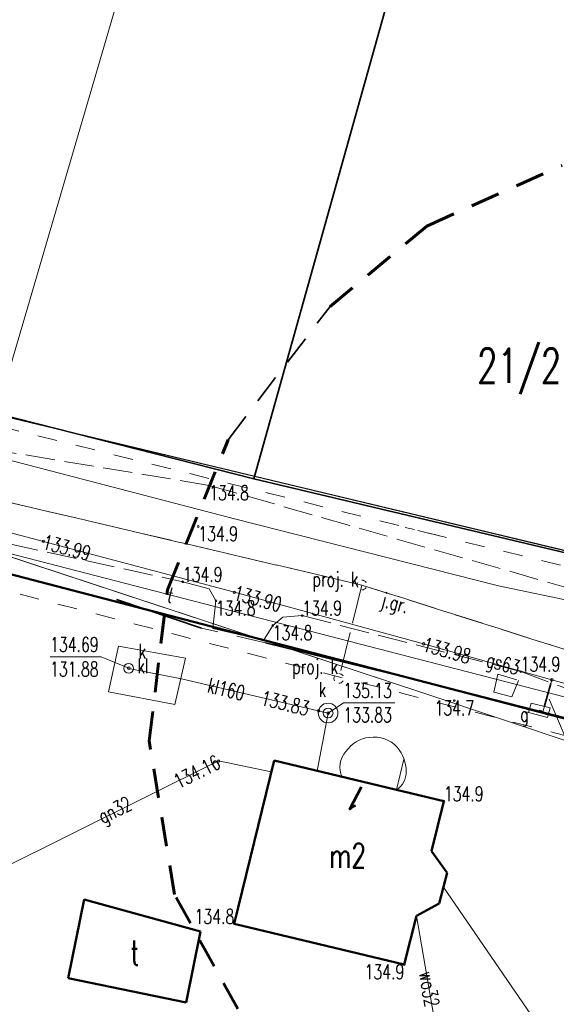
# Model space of a CAD drawing. Header units: metres. Extents: x 7471162 to 7473271, y 5962027 to 5964034.
# Tile 34 of 75: x 7471876 to 7471903, y 5963779 to 5963829. Entities that reach past the tile are written whole.
import ezdxf
from ezdxf.enums import TextEntityAlignment as Align

# ---------------------------------------------------------------- set-up
doc = ezdxf.new("R2010")
doc.units = ezdxf.units.M
doc.header["$MEASUREMENT"] = 0
for name, pattern in [('2_1', [0]), ('2_KTCR02', [1.5, 1, -0.5]), ('2_KTJZ01', [2, 1.5, -0.5]), ('2_KTOK02', [2.5, 1.5, -1]), ('2_KTOK05_01', [7.5, 7.5]), ('3_1', [0]), ('3_EGBB01', [0]), ('3_EGBS10', [0]), ('3_EGBS10G', [0]), ('4', [2.5, 1.5, -1]), ('4_1', [0]), ('4_SUBP02_05', [0]), ('4_SUOP03_04', [0]), ('4_SUOP03_14', [0]), ('4_SUPB_P_01', [2.5, 2, -0.5]), ('4_SUPE03', [2, 1, -1]), ('4_SUPE04', [2, 1, -1]), ('4_SUPE_01', [0]), ('4_SUPG_01', [0]), ('4_SUPK_01', [0]), ('4_SUPK_P_01', [2.5, 2, -0.5]), ('4_SUPT_01', [0]), ('4_SUPW_01', [0]), ('4_SUSM05', [1.25, 0.5, -0.75]), ('4_SUUS07_01', [0]), ('GDE', [0]), ('GUK', [2, 1.5, -0.5])]:
    doc.linetypes.add(name, pattern=pattern)
doc.layers.get('0').update_dxf_attribs({"color": 250, "linetype": 'CONTINUOUS', "lineweight": 100})
doc.layers.add('01_granica pasa', color=3, linetype='CONTINUOUS')
for name, color, linetype, lineweight in [('Dzialki', 7, 'GDE', 18), ('EADTD_T_0_a', 214, 'CONTINUOUS', 25), ('EGBB_E_T_0', 7, 'CONTINUOUS', 25), ('EGBB_L_0', 34, '3_EGBB01', 50), ('EGBE_L_3', 7, '3_EGBS10', 18), ('Kontury', 90, 'GUK', 18), ('KTCR_L_1', 7, '2_KTCR02', 18), ('KTJZ_E_T_0', 7, 'CONTINUOUS', 15), ('KTJZ_L_0', 7, '2_KTJZ01', 18), ('KTOK_L_1', 7, '2_1', 18), ('KTOK_L_4', 7, '2_KTOK05_01', 35), ('LINIE_L_1', 90, '4', 35), ('Numery_dzialek', 7, 'CONTINUOUS', 18), ('RTPW_T_0', 7, 'CONTINUOUS', 15), ('SUBK_L_0', 34, '4_SUBP02_05', 18), ('SUOG_L_0', 52, '4_SUOP03_14', 35), ('SUPE_L_2', 1, '4_SUPE_01', 18), ('SUPE_L_3', 1, '4_SUPE_01', 18), ('SUPG_E_T_2', 7, 'CONTINUOUS', 15), ('SUPG_E_T_3', 7, 'CONTINUOUS', 15), ('SUPG_L_2', 52, '4_SUPG_01', 18), ('SUPG_L_3', 52, '4_SUPG_01', 18), ('SUPK_E_T_1', 34, 'CONTINUOUS', 15), ('SUPK_L_1', 34, '4_SUPK_01', 18), ('SUPP_L_4', 34, '4_SUPK_P_01', 18), ('SUPS_E_T_4', 34, 'CONTINUOUS', 18), ('SUPS_T_4', 34, 'CONTINUOUS', 18), ('SUPT_E_T_0', 30, 'CONTINUOUS', 15), ('SUPT_L_0', 30, '4_SUPT_01', 18), ('SUPW_E_T_0', 5, 'CONTINUOUS', 15), ('SUPW_L_0', 5, '4_SUPW_01', 18), ('SUSM_L_4', 7, '4_SUSM05', 18), ('SUTG_T_0', 52, 'CONTINUOUS', 18), ('SUTK_T_0', 34, 'CONTINUOUS', 18), ('SUUG_E_T_1', 7, 'CONTINUOUS', 15), ('SUUG_T_1', 7, 'CONTINUOUS', 18), ('SUUK_E_T_1', 7, 'CONTINUOUS', 15), ('SUUK_E_T_3', 7, 'CONTINUOUS', 15), ('SUUK_L_1', 7, '4_1', 18), ('SUUK_T_4', 7, 'CONTINUOUS', 18)]:
    doc.layers.add(name, color=color, linetype=linetype, lineweight=lineweight)
doc.styles.get("Standard").update_dxf_attribs({"font": 'Simplex.SHX', "width": 0.75})

# ---------------------------------------------------------------- blocks, each defined once
blk = doc.blocks.new('2_RTPW01')
at = {"linetype": 'Continuous'}
blk.add_circle((0, 0), 0.045, dxfattribs=at)
blk = doc.blocks.new('4_SUUS_P_05')
at = {"linetype": 'Continuous'}
for start, end in [(149.4064, 210.4809), (30.0857, 90.1805), (269.3333, 330.3412)]:
    blk.add_arc((0, 0), 0.25, start, end, dxfattribs=at)
blk = doc.blocks.new('4_SUPS01_05')
at = {"linetype": 'Continuous'}
blk.add_circle((0, 0), 0.0625, dxfattribs=at)
blk = doc.blocks.new('4_SUPS01_04')
at = {"linetype": 'Continuous'}
blk.add_circle((0, 0), 0.0625, dxfattribs=at)
blk = doc.blocks.new('4_SUUS20_01')
at = {"linetype": 'Continuous'}
for p, q in [((0.5, 0.25), (-0.5, 0.25)), ((-0.5, 0.25), (-0.5, -0.25)), ((0.5, -0.25), (0.5, 0.25)), ((-0.5, -0.25), (0.5, -0.25))]:
    blk.add_line(p, q, dxfattribs=at)
blk = doc.blocks.new('4_SUUS22_01')
at = {"linetype": 'Continuous'}
blk.add_circle((0, 0), 0.25, dxfattribs=at)

msp = doc.modelspace()

# ---------------------------------------------------------------- linework, layer by layer
at = {"layer": '01_granica pasa', "lineweight": 50}
msp.add_lwpolyline([(7471914.051, 5963790.984), (7471866.841, 5963803.264)], dxfattribs=at)
at = {"layer": 'Dzialki'}
for p, q in [((7471891.46, 5963867.375), (7471874.44, 5963809.265)), ((7471874.44, 5963809.265), (7471913.85, 5963799.825)), ((7471914.05, 5963790.985), (7471866.84, 5963803.265))]:
    msp.add_line(p, q, dxfattribs=at)
at = {"layer": 'EGBB_L_0', "linetype": '3_EGBB01'}
for p, q in [((7471886.597, 5963783.255), (7471888.627, 5963791.584)), ((7471888.627, 5963791.584), (7471897.296, 5963789.514)), ((7471897.296, 5963789.514), (7471896.666, 5963786.954)), ((7471896.666, 5963786.954), (7471897.466, 5963785.855)), ((7471897.466, 5963785.855), (7471897.056, 5963784.295)), ((7471878.937, 5963784.495), (7471878.107, 5963780.475)), ((7471884.877, 5963782.865), (7471878.937, 5963784.495)), ((7471897.056, 5963784.295), (7471895.906, 5963783.655)), ((7471895.906, 5963783.655), (7471895.276, 5963781.175)), ((7471884.147, 5963779.235), (7471884.877, 5963782.865)), ((7471895.276, 5963781.175), (7471886.597, 5963783.255)), ((7471878.107, 5963780.475), (7471884.147, 5963779.235))]:
    msp.add_line(p, q, dxfattribs=at)
at = {"layer": 'EGBE_L_3', "linetype": '3_1'}
msp.add_line((7471894.883, 5963790.09), (7471895.258, 5963791.663), dxfattribs=at)
at = {"layer": 'EGBE_L_3', "linetype": '3_EGBS10'}
msp.add_line((7471892.11, 5963790.752), (7471894.446, 5963790.195), dxfattribs=at)
at = {"layer": 'EGBE_L_3', "linetype": '3_EGBS10G'}
msp.add_line((7471894.446, 5963790.195), (7471894.883, 5963790.09), dxfattribs=at)
at = {"layer": 'EGBE_L_3', "linetype": '3_EGBS10'}
for centre, radius, start, end in [((7471893.618, 5963791.201), 1.568, 94.4578, 147.4687), ((7471893.732, 5963791.168), 1.613, 42.7839, 98.4199), ((7471893.13, 5963791.265), 1.141, 136.9264, 206.6908), ((7471893.384, 5963790.99), 1.993, 0.9719, 39.7339), ((7471894.268, 5963791.012), 1.108, 303.6732, 0.6155)]:
    msp.add_arc(centre, radius, start, end, dxfattribs=at)
at = {"layer": 'Kontury', "linetype": 'ByBlock', "lineweight": 30}
for p, q in [((7471874.44, 5963809.265), (7471913.85, 5963799.825)), ((7471914.05, 5963790.985), (7471866.84, 5963803.265))]:
    msp.add_line(p, q, dxfattribs=at)
at = {"layer": 'KTCR_L_1', "linetype": '2_KTCR02'}
for p, q in [((7471899.85, 5963795.075), (7471900.06, 5963795.995)), ((7471900.06, 5963795.995), (7471901.11, 5963795.675)), ((7471901.11, 5963795.675), (7471900.76, 5963794.845)), ((7471900.76, 5963794.845), (7471899.85, 5963795.075))]:
    msp.add_line(p, q, dxfattribs=at)
at = {"layer": 'KTJZ_L_0', "linetype": '2_KTJZ01'}
for p, q in [((7471885.32, 5963805.635), (7471862.746, 5963809.373)), ((7471861.416, 5963805.63), (7471883.97, 5963800.715)), ((7471907.87, 5963799.185), (7471885.32, 5963805.635)), ((7471883.97, 5963800.715), (7471885.31, 5963800.345)), ((7471885.31, 5963800.345), (7471885.66, 5963799.745)), ((7471885.66, 5963799.745), (7471885.5, 5963798.325)), ((7471888.56, 5963798.485), (7471889.07, 5963798.905)), ((7471889.07, 5963798.905), (7471890.07, 5963798.985)), ((7471890.07, 5963798.985), (7471901.22, 5963796.125)), ((7471888.09, 5963797.715), (7471888.56, 5963798.485)), ((7471885.5, 5963798.325), (7471888.09, 5963797.715)), ((7471901.22, 5963796.125), (7471906.8, 5963794.055))]:
    msp.add_line(p, q, dxfattribs=at)
at = {"layer": 'KTOK_L_1', "linetype": '2_KTOK02'}
msp.add_line((7471888.187, 5963797.603), (7471884.927, 5963798.343), dxfattribs=at)
at = {"layer": 'KTOK_L_4', "linetype": '2_KTOK05_01'}
for p, q in [((7471887.597, 5963805.973), (7471896.276, 5963837)), ((7471857.972, 5963813.497), (7471887.597, 5963805.973)), ((7471887.597, 5963805.973), (7471908.145, 5963801.081)), ((7471880.577, 5963799.813), (7471884.927, 5963798.343)), ((7471888.187, 5963797.603), (7471897.596, 5963795.284)), ((7471897.596, 5963795.284), (7471909.125, 5963792.324))]:
    msp.add_line(p, q, dxfattribs=at)
at = {"layer": 'LINIE_L_1', "linetype": '4', "lineweight": 60}
for p, q in [((7471896.435, 5963818.877), (7471903.333, 5963821.971)), ((7471891.483, 5963814.772), (7471896.435, 5963818.877)), ((7471883.18, 5963800.3), (7471886.278, 5963807.959)), ((7471882.249, 5963792.598), (7471883.18, 5963800.3)), ((7471883.544, 5963784.754), (7471882.249, 5963792.598)), ((7471889.194, 5963774.53), (7471883.544, 5963784.754))]:
    msp.add_line(p, q, dxfattribs=at)
at = {"layer": 'LINIE_L_1', "linetype": '4'}
msp.add_line((7471886.278, 5963807.959), (7471891.483, 5963814.772), dxfattribs=at)
at = {"layer": 'SUBK_L_0', "linetype": '4_SUBP02_05'}
msp.add_circle((7471891.386, 5963794.014), 0.5, dxfattribs=at)
at = {"layer": 'SUOG_L_0', "linetype": '4_SUOP03_04'}
msp.add_line((7471902.43, 5963794.385), (7471902.76, 5963795.525), dxfattribs=at)
at = {"layer": 'SUOG_L_0', "linetype": '4_1'}
msp.add_line((7471902.43, 5963794.385), (7471902.76, 5963795.525), dxfattribs=at)
at = {"layer": 'SUPE_L_2', "linetype": '4_SUPE03'}
msp.add_line((7471869.848, 5963801.583), (7471909.235, 5963791.374), dxfattribs=at)
at = {"layer": 'SUPE_L_3', "linetype": '4_SUPE04'}
for p, q in [((7471853.272, 5963813.965), (7471896.451, 5963803.218)), ((7471896.451, 5963803.218), (7471919.807, 5963797.512))]:
    msp.add_line(p, q, dxfattribs=at)
at = {"layer": 'SUPE_L_3', "linetype": '4_SUPE_01'}
msp.add_line((7471897.272, 5963785.119), (7471908.835, 5963768.326), dxfattribs=at)
at = {"layer": 'SUPG_E_T_2', "linetype": 'Continuous'}
msp.add_line((7471902.675, 5963794.726), (7471903.62, 5963792.478), dxfattribs=at)
at = {"layer": 'SUPG_L_2', "linetype": '4_SUPG_01'}
for p, q in [((7471876.85, 5963802.775), (7471865.75, 5963805.685)), ((7471886.6, 5963800.175), (7471876.85, 5963802.775)), ((7471896.26, 5963797.545), (7471886.6, 5963800.175)), ((7471902.811, 5963795.707), (7471896.26, 5963797.545)), ((7471902.43, 5963794.385), (7471902.76, 5963795.525)), ((7471902.76, 5963795.525), (7471902.811, 5963795.707)), ((7471902.811, 5963795.707), (7471909.84, 5963793.735)), ((7471902.36, 5963794.105), (7471902.43, 5963794.385)), ((7471902.17, 5963794.155), (7471902.36, 5963794.105))]:
    msp.add_line(p, q, dxfattribs=at)
at = {"layer": 'SUPG_L_2', "linetype": '4_1'}
for p, q in [((7471876.85, 5963802.775), (7471865.75, 5963805.685)), ((7471886.6, 5963800.175), (7471876.85, 5963802.775)), ((7471896.26, 5963797.545), (7471886.6, 5963800.175)), ((7471902.811, 5963795.707), (7471896.26, 5963797.545)), ((7471902.76, 5963795.525), (7471902.43, 5963794.385)), ((7471902.811, 5963795.707), (7471902.76, 5963795.525)), ((7471909.84, 5963793.735), (7471902.811, 5963795.707)), ((7471902.43, 5963794.385), (7471902.36, 5963794.105)), ((7471902.36, 5963794.105), (7471902.17, 5963794.155))]:
    msp.add_line(p, q, dxfattribs=at)
at = {"layer": 'SUPG_L_3', "linetype": '4_SUPG_01'}
for p, q in [((7471885.797, 5963791.564), (7471872.208, 5963784.815)), ((7471888.486, 5963791.006), (7471885.797, 5963791.564))]:
    msp.add_line(p, q, dxfattribs=at)
at = {"layer": 'SUPG_L_3', "linetype": '4_1'}
for p, q in [((7471885.797, 5963791.564), (7471872.208, 5963784.815)), ((7471888.486, 5963791.006), (7471885.797, 5963791.564))]:
    msp.add_line(p, q, dxfattribs=at)
at = {"layer": 'SUPK_L_1', "linetype": '4_SUPK_01'}
for p, q in [((7471883.907, 5963795.754), (7471881.207, 5963796.294)), ((7471891.386, 5963794.014), (7471883.907, 5963795.754)), ((7471890.825, 5963791.059), (7471891.386, 5963794.014))]:
    msp.add_line(p, q, dxfattribs=at)
at = {"layer": 'SUPK_L_1', "linetype": '4_1'}
for p, q in [((7471881.207, 5963796.294), (7471883.907, 5963795.754)), ((7471883.907, 5963795.754), (7471891.386, 5963794.014)), ((7471891.386, 5963794.014), (7471890.825, 5963791.059))]:
    msp.add_line(p, q, dxfattribs=at)
at = {"layer": 'SUPP_L_4', "linetype": '4_SUPK_P_01'}
for p, q in [((7471860.035, 5963808.305), (7471893.111, 5963800.547)), ((7471893.111, 5963800.547), (7471891.935, 5963795.779)), ((7471893.111, 5963800.547), (7471913.563, 5963794.052))]:
    msp.add_line(p, q, dxfattribs=at)
at = {"layer": 'SUPP_L_4', "linetype": '4_SUPB_P_01'}
for p, q in [((7471893.111, 5963800.547), (7471860.035, 5963808.305)), ((7471893.111, 5963800.547), (7471891.935, 5963795.779)), ((7471913.563, 5963794.052), (7471893.111, 5963800.547))]:
    msp.add_line(p, q, dxfattribs=at)
at = {"layer": 'SUPT_L_0', "linetype": '4_SUPT_01'}
for p, q in [((7471886.612, 5963803.925), (7471871.191, 5963807.951)), ((7471900.092, 5963800.51), (7471886.612, 5963803.925)), ((7471903.965, 5963794.704), (7471874.528, 5963802.303)), ((7471909.33, 5963798.568), (7471900.092, 5963800.51))]:
    msp.add_line(p, q, dxfattribs=at)
at = {"layer": 'SUPW_L_0', "linetype": '4_SUPW_01'}
for p, q in [((7471867.296, 5963804.569), (7471896.223, 5963795.041)), ((7471896.223, 5963795.041), (7471913.402, 5963789.307)), ((7471895.906, 5963783.655), (7471897.374, 5963775.133))]:
    msp.add_line(p, q, dxfattribs=at)
at = {"layer": 'SUPW_L_0', "linetype": '4_1'}
for p, q in [((7471896.223, 5963795.041), (7471867.296, 5963804.569)), ((7471913.402, 5963789.307), (7471896.223, 5963795.041)), ((7471897.374, 5963775.133), (7471895.906, 5963783.655))]:
    msp.add_line(p, q, dxfattribs=at)
at = {"layer": 'SUSM_L_4', "linetype": '4_SUSM05'}
msp.add_line((7471895.316, 5963803.493), (7471897.586, 5963802.943), dxfattribs=at)
at = {"layer": 'SUTK_T_0', "linetype": 'Continuous'}
for p, q in [((7471877.193, 5963796.88), (7471879.798, 5963796.88)), ((7471881.212, 5963796.303), (7471879.798, 5963796.88)), ((7471891.39, 5963794.008), (7471892.167, 5963794.537)), ((7471892.167, 5963794.537), (7471894.8, 5963794.537))]:
    msp.add_line(p, q, dxfattribs=at)
at = {"layer": 'SUUK_L_1', "linetype": '4_SUUS07_01'}
for p, q in [((7471880.177, 5963795.094), (7471880.677, 5963797.423)), ((7471880.677, 5963797.423), (7471884.107, 5963796.814)), ((7471884.107, 5963796.814), (7471883.567, 5963794.444)), ((7471883.567, 5963794.444), (7471880.177, 5963795.094))]:
    msp.add_line(p, q, dxfattribs=at)

# ---------------------------------------------------------------- block references
at = {"layer": 'RTPW_T_0'}
for p in [(7471885.32, 5963805.635), (7471884.76, 5963803.535), (7471883.97, 5963800.715), (7471885.66, 5963799.745), (7471890.07, 5963798.985), (7471888.56, 5963798.485), (7471901.22, 5963796.125), (7471897.83, 5963794.644), (7471897.296, 5963789.514), (7471886.597, 5963783.255), (7471895.276, 5963781.175)]:
    msp.add_blockref('2_RTPW01', p, dxfattribs=at)
at = {"layer": 'SUPS_T_4'}
for p in [(7471893.111, 5963800.547), (7471891.935, 5963795.779)]:
    msp.add_blockref('4_SUUS_P_05', p, dxfattribs=at)
at = {"layer": 'SUTG_T_0'}
for name, p in [('4_SUPS01_04', (7471876.85, 5963802.775)), ('4_SUPS01_04', (7471886.6, 5963800.175)), ('4_SUPS01_04', (7471896.26, 5963797.545)), ('4_SUPS01_04', (7471902.811, 5963795.707)), ('4_SUPS01_05', (7471885.797, 5963791.564))]:
    msp.add_blockref(name, p, dxfattribs=at)
at = {"layer": 'SUTK_T_0'}
for p in [(7471881.212, 5963796.303), (7471890.899, 5963794.127), (7471891.39, 5963794.008)]:
    msp.add_blockref('4_SUPS01_05', p, dxfattribs=at)
at = {"layer": 'SUUG_T_1', "rotation": 345.3268548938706}
msp.add_blockref('4_SUUS20_01', (7471902.17, 5963794.155), dxfattribs=at)
at = {"layer": 'SUUK_T_4'}
for p in [(7471881.207, 5963796.294), (7471891.386, 5963794.014)]:
    msp.add_blockref('4_SUUS22_01', p, dxfattribs=at)

# ---------------------------------------------------------------- texts
at = {"layer": 'EADTD_T_0_a', "oblique": 15, "width": 0.7}
msp.add_text('1', height=1.25, rotation=167.6732, dxfattribs=at).set_placement((7471893.122, 5963790.238), align=Align.CENTER)
at = {"layer": 'EGBB_E_T_0', "width": 0.7}
for s, p in [('m2', (7471892.385, 5963786.732)), ('t', (7471881.517, 5963781.768))]:
    msp.add_text(s, height=1.25, dxfattribs=at).set_placement(p, align=Align.MIDDLE)
at = {"layer": 'KTJZ_E_T_0', "width": 0.7}
msp.add_text('j.gr.', height=0.75, rotation=344.4759, dxfattribs=at).set_placement((7471894.781, 5963799.535), align=Align.MIDDLE)
at = {"layer": 'Numery_dzialek', "width": 0.7}
msp.add_text('21/2', height=1.75, dxfattribs=at).set_placement((7471898.993, 5963812.619), align=Align.TOP_LEFT)
at = {"layer": 'RTPW_T_0', "width": 0.7}
for s, p in [('134.8', (7471885.32, 5963805.635)), ('134.9', (7471884.76, 5963803.535)), ('134.8', (7471885.66, 5963799.745)), ('134.8', (7471888.56, 5963798.485))]:
    msp.add_text(s, height=0.75, dxfattribs=at).set_placement(p, align=Align.TOP_LEFT)
for p in [(7471883.97, 5963800.715), (7471890.07, 5963798.985), (7471901.22, 5963796.125), (7471897.296, 5963789.514)]:
    msp.add_text('134.9', height=0.75, dxfattribs=at).set_placement(p)
msp.add_text('134.7', height=0.75, dxfattribs=at).set_placement((7471897.83, 5963794.644), align=Align.TOP_CENTER)
msp.add_text('134.8', height=0.75, dxfattribs=at).set_placement((7471886.597, 5963783.255), align=Align.RIGHT)
msp.add_text('134.9', height=0.75, dxfattribs=at).set_placement((7471895.276, 5963781.175), align=Align.TOP_RIGHT)
at = {"layer": 'SUPG_E_T_2', "width": 0.7}
msp.add_text('gs63', height=0.75, rotation=344.331, dxfattribs=at).set_placement((7471900.291, 5963796.415), align=Align.MIDDLE)
at = {"layer": 'SUPG_E_T_3', "width": 0.7}
msp.add_text('gn32', height=0.75, rotation=26.4126, dxfattribs=at).set_placement((7471880.551, 5963788.959), align=Align.MIDDLE)
at = {"layer": 'SUPK_E_T_1', "width": 0.7}
msp.add_text('kl160', height=0.75, rotation=346.9044, dxfattribs=at).set_placement((7471886.184, 5963795.224), align=Align.MIDDLE)
at = {"layer": 'SUPS_E_T_4', "width": 0.7}
for p in [(7471892.932, 5963800.475), (7471891.894, 5963796.014)]:
    msp.add_text('proj. k', height=0.75, dxfattribs=at).set_placement(p, align=Align.RIGHT)
at = {"layer": 'SUPT_E_T_0', "width": 0.7}
msp.add_text('t', height=0.75, rotation=345.5247, dxfattribs=at).set_placement((7471883.342, 5963800.028), align=Align.MIDDLE)
at = {"layer": 'SUPW_E_T_0', "width": 0.7}
msp.add_text('wo32', height=0.75, rotation=279.7775, dxfattribs=at).set_placement((7471896.549, 5963779.921), align=Align.MIDDLE)
at = {"layer": 'SUTG_T_0', "width": 0.7}
for s, rotation, p in [('133.99', 345.0686, (7471876.85, 5963802.775)), ('133.90', 344.77, (7471886.6, 5963800.175)), ('133.98', 344.328, (7471896.26, 5963797.545))]:
    msp.add_text(s, height=0.75, rotation=rotation, dxfattribs=at).set_placement(p, align=Align.MIDDLE_LEFT)
msp.add_text('134.16', height=0.75, rotation=26.4131, dxfattribs=at).set_placement((7471885.797, 5963791.564), align=Align.MIDDLE_RIGHT)
at = {"layer": 'SUTK_T_0', "width": 0.7}
for s, p in [('134.69', (7471877.193, 5963797.88)), ('131.88', (7471877.193, 5963796.63)), ('135.13', (7471892.167, 5963795.537)), ('133.83', (7471892.167, 5963794.287))]:
    msp.add_text(s, height=0.75, dxfattribs=at).set_placement(p, align=Align.TOP_LEFT)
msp.add_text('133.83', height=0.75, rotation=346.5255, dxfattribs=at).set_placement((7471890.396, 5963794.225), align=Align.MIDDLE_RIGHT)
at = {"layer": 'SUUG_E_T_1', "width": 0.7}
msp.add_text('g', height=0.75, dxfattribs=at).set_placement((7471901.19, 5963793.572))
at = {"layer": 'SUUK_E_T_1', "width": 0.7}
msp.add_text('kl', height=0.75, dxfattribs=at).set_placement((7471881.641, 5963796.04))
at = {"layer": 'SUUK_E_T_3', "width": 0.7}
msp.add_text('k', height=0.75, dxfattribs=at).set_placement((7471881.707, 5963796.794))
msp.add_text('k', height=0.75, dxfattribs=at).set_placement((7471891.285, 5963794.831), align=Align.RIGHT)

doc.saveas('drawing.dxf')
